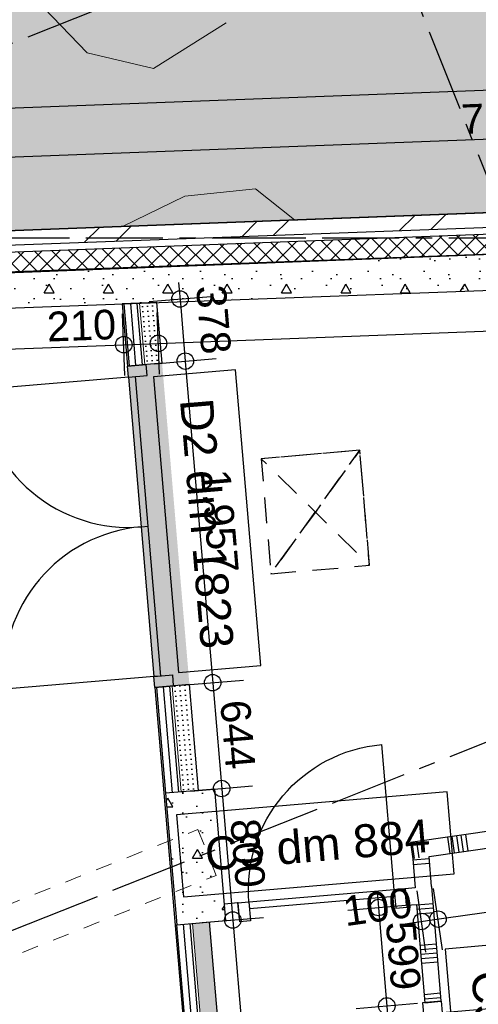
# Model space of a CAD drawing. Extents: x 856 to 5197, y -207 to 263.
# Tile 184 of 225: x 1083.83 to 1086.61, y 29.98 to 35.95. Entities that reach past the tile are written whole.
import ezdxf

# ---------------------------------------------------------------- set-up
doc = ezdxf.new("R2010")
doc.units = 0
doc.header["$MEASUREMENT"] = 0
for name, pattern in [('B0304', [0.6, 0.5, -0.05, 0, -0.05]), ('B0701', [0.23412, 0.156, -0.07812]), ('B0702', [0.11737, 0.07812, -0.03925]), ('B0805', [1.366667, 0.566667, -0.1, 0.033333, -0.1, 0.466667, -0.1])]:
    doc.linetypes.add(name, pattern=pattern)
for name, color, linetype in [('00 BEBOUWING', 7, 'Continuous'), ('00 TERREIN', 7, 'Continuous'), ('21 Buitenwanden', 7, 'Continuous'), ('22 Niet Constr Binnenwanden', 7, 'Continuous'), ('23 Vloeren', 7, 'Continuous'), ('28 Draagconstructies', 7, 'Continuous'), ('60 Installatie', 7, 'Continuous'), ('A Lijn doorsnede', 7, 'Continuous'), ('A Stramien', 7, 'Continuous'), ('Door Markers', 7, 'Continuous'), ('T Tekst_dim 1_ 100', 7, 'Continuous')]:
    doc.layers.add(name, color=color, linetype=linetype)
doc.styles.add('GENERATED_STYLE_3', font='Arial')
doc.styles.get("Standard").update_dxf_attribs({"font": 'txt', "bigfont": 'BIGFONT.SHX'})
doc.dimstyles.new('GENERATED_STYLE__1', dxfattribs={"dimtxt": 0.18, "dimasz": 0.19, "dimexe": 0.18, "dimexo": 0, "dimgap": 0.09, "dimtad": 1, "dimdec": 0, "dimlfac": 1000, "dimzin": 0, "dimdsep": 46, "dimtxsty": 'Standard', "dimblk": 'ARROWHEAD_7', "dimblk1": 'ARROWHEAD_7', "dimblk2": 'ARROWHEAD_7', "dimcen": 0.09, "dimclrd": 7, "dimclre": 7, "dimclrt": 7, "dimadec": 1, "dimazin": 0, "dimtfac": 1, "dimtdec": 4, "dimtmove": 0, "dimatfit": 3, "dimfxl": 0, "dimtolj": 1, "dimtzin": 0, "dimarcsym": 0})
pattern_1 = [(0, (988.21373, 0), (0, 0.6235383), [0.06, -0.3]), (0, (988.39373, 0.3118), (0, 0.6235383), [0.06, -0.3]), (60, (988.21373, 0), (-0.54, 0.311769), [0.06, -0.3]), (60, (988.57373, 0), (-0.54, 0.311769), [0.06, -0.3]), (120, (988.27373, 0), (0.54, 0.311769), [0.06, -0.3]), (120, (988.63373, 0), (0.54, 0.311769), [0.06, -0.3]), (0, (988.21373, 0.06), (0, 0.12), [0, -0.12, 0, -0.18]), (45, (988.27373, 0.06), (-0.08485282, 0.08485282), [0, -0.09, 0, -0.15])]
pattern_2 = [(-85.137714, (988.213733, 0), (0.029892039, 0.0025428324), [0, -0.03])]
pattern_3 = [(-85.137714, (988.213733, 0), (0.039856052, 0.003390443), [])]

# ---------------------------------------------------------------- blocks, each defined once
blk = doc.blocks.new('SLAB_173_3', base_point=(1049.1188, 43.3491))
at = {"layer": '00 TERREIN', "linetype": 'Continuous', "lineweight": 0}
h = blk.add_hatch(dxfattribs=at)
h.set_pattern_fill('16_Grind_0003', color=252, style=0, pattern_type=2)
h.set_pattern_definition([(-52.8577, (1056.153, 50.3236), (5.20153, 3.93993), [0.71487, -3.57435]), (-52.8577, (1060.049, 50.584), (5.20153, 3.93993), [0.71487, -3.57435]), (3.8244, (1056.153, 50.3236), (-1.28396, 7.09862), [0.65073, -3.25364]), (3.8244, (1058.743, 46.9045), (-1.28396, 7.09862), [0.65073, -3.25364]), (70.4603, (1056.585, 49.754), (-6.4855, 3.1587), [0.65073, -3.25364]), (70.4603, (1059.175, 46.335), (-6.4855, 3.1587), [0.65073, -3.25364]), (-52.8577, (1056.6537, 50.7027), (1.001036, 0.75824), [0, -1.429741, 0, -2.144611]), (-11.5638, (1057.0853, 50.1329), (0.097413, 1.342047), [0, -1.009183, 0, -1.681972])])
h.paths.add_polyline_path([(1049.1188, 43.3491), (1056.2737, 25.3361), (1072.4184, 31.6957), (1072.4184, 32.6093), (1072.1784, 32.6093), (1072.1784, 33.1493), (1075.2254, 34.3511), (1078.6209, 34.4785), (1066.3132, 71.8035), (1099.5584, 79.0521), (1109.6539, 70.2408, -0.255208), (1138.2137, 84.2609), (1136.8218, 91.5367), (1160.4202, 110.3395), (1167.1528, 84.8299), (1192.1105, 111.5726), (1173.7235, 145.6291), (1129.9394, 108.581), (1121.682, 101.9354), (1115.314, 97.6983), (1109.0702, 93.5553), (1101.9158, 90.8725), (1090.6563, 89.2665), (1084.0175, 90.4624), (1075.6185, 88.3594), (1064.0213, 83.3424), (1052.7564, 67.5101)], flags=0)
blk = doc.blocks.new('SLAB_128_3', base_point=(1198.0661, 100.5417))
at = {"layer": '00 TERREIN', "linetype": 'Continuous', "lineweight": 0}
blk.add_hatch(color=254, dxfattribs=at).paths.add_polyline_path([(1198.0661, 100.5417), (1174.4518, 92.6509), (1160.391, 77.2809), (1159.791, 77.7933), (1166.2695, 85.042), (1159.9596, 108.9497), (1137.6984, 91.2122), (1139.0305, 84.2489), (1132.2671, 84.3483), (1124.8606, 82.2564), (1118.7674, 79.2047), (1112.6177, 74.9375), (1109.2236, 69.559), (1099.3396, 78.1856), (1067.351, 71.211), (1079.4529, 34.5098), (1095.2096, 35.1013), (1096.036, 29.3271), (1097.9943, 15.6446), (1093.1555, 14.952), (1095.5089, -1.511), (1158.0151, -0.565), (1180.3531, -0.2153), (1271.3267, 3.8224)], flags=0)
at = {"layer": '00 TERREIN', "linetype": 'Continuous', "flags": 128}
blk.add_lwpolyline([(1198.0661, 100.5417), (1174.4518, 92.6509), (1160.391, 77.2809), (1159.791, 77.7933), (1166.2695, 85.042), (1159.9596, 108.9497), (1137.6984, 91.2122), (1139.0305, 84.2489), (1132.2671, 84.3483), (1124.8606, 82.2564), (1118.7674, 79.2047), (1112.6177, 74.9375), (1109.2236, 69.559), (1099.3396, 78.1856), (1067.351, 71.211), (1079.4529, 34.5098), (1095.2096, 35.1013), (1096.036, 29.3271), (1097.9943, 15.6446), (1093.1555, 14.952), (1095.5089, -1.511), (1158.0151, -0.565), (1180.3531, -0.2153), (1271.3267, 3.8224)], close=True, dxfattribs=at)
blk = doc.blocks.new('COLUMN_40_3', base_point=(1084.8932, 30.873))
at = {"layer": '28 Draagconstructies', "linetype": 'Continuous'}
h = blk.add_hatch(dxfattribs=at)
h.set_pattern_fill('11_Constructie_beton_0003', color=256, style=0, pattern_type=2)
h.set_pattern_definition(pattern_1)
h.paths.add_polyline_path([(1084.7776, 30.4617), (1085.0766, 30.4871), (1085.0087, 31.2842), (1084.7098, 31.2588)], flags=0)
at = {"layer": '28 Draagconstructies', "linetype": 'Continuous', "flags": 128}
blk.add_lwpolyline([(1084.7776, 30.4617), (1085.0766, 30.4871), (1085.0087, 31.2842), (1084.7098, 31.2588)], close=True, dxfattribs=at)
blk = doc.blocks.new('*X146', base_point=(988.2137, 0))
at = {"layer": '00 TERREIN', "color": 9, "linetype": 'Continuous', "lineweight": 0}
for p, q in [((1083.9187, 36.0799), (1084.2354, 35.7489)), ((1084.6362, 35.6557), (1085.0768, 35.9314)), ((1084.2354, 35.7489), (1084.6362, 35.6557)), ((1084.8269, 34.8809), (1084.4486, 34.6973)), ((1085.2557, 34.925), (1084.8269, 34.8809)), ((1085.4913, 34.7364), (1085.2557, 34.925))]:
    blk.add_line(p, q, dxfattribs=at)
blk = doc.blocks.new('HATCH_210_3', base_point=(990.0137, 0))
at = {"layer": '00 TERREIN', "color": 9, "linetype": 'Continuous', "lineweight": 0}
blk.add_blockref('*X146', (988.2137, 0), dxfattribs=at)
blk = doc.blocks.new('WALL_339_3', base_point=(1090.3905, 34.9204))
at = {"layer": '21 Buitenwanden', "linetype": 'Continuous'}
h = blk.add_hatch(dxfattribs=at)
h.set_pattern_fill('10_Baksteen_0003', color=256, style=0, pattern_type=2)
h.set_pattern_definition([(45, (988.21373, 0), (-0.4596194, 0.4596194), []), (45, (988.1218, 0.0919), (-0.4596194, 0.4596194), [])])
h.paths.add_polyline_path([(1090.3905, 34.9204), (1083.2751, 34.6532), (1083.3684, 34.5667), (1090.3128, 34.8274)], flags=0)
h = blk.add_hatch(dxfattribs=at)
h.set_pattern_fill('13_45gr_isolatie_0003', color=256, style=0, pattern_type=2)
h.set_pattern_definition([(45, (988.21373, 0), (-0.05303301, 0.05303301), []), (135, (988.21373, 0), (0.05303301, 0.05303301), [])])
h.paths.add_polyline_path([(1083.2829, 34.4434), (1083.2844, 34.4034), (1090.1749, 34.6621), (1090.2783, 34.7861), (1083.3699, 34.5267), (1083.3729, 34.4468)], flags=0)
h = blk.add_hatch(dxfattribs=at)
h.set_pattern_fill('11_Constructie_beton_0003', color=256, style=0, pattern_type=2)
h.set_pattern_definition(pattern_1)
h.paths.add_polyline_path([(1090.1749, 34.6621), (1083.2844, 34.4034), (1083.2927, 34.1836), (1089.9852, 34.4348)], flags=0)
for p, q in [((1090.3905, 34.9204), (1083.2751, 34.6532)), ((1090.3128, 34.8274), (1083.3684, 34.5667)), ((1083.3699, 34.5267), (1090.2783, 34.7861)), ((1083.2844, 34.4034), (1090.1749, 34.6621)), ((1083.2927, 34.1836), (1089.9852, 34.4348))]:
    blk.add_line(p, q, dxfattribs=at)
blk = doc.blocks.new('D2a bi h 11_5', base_point=(988.2137, 0))
at = {"layer": '22 Niet Constr Binnenwanden', "linetype": 'Continuous'}
for p, q in [((987.3022, -0.001), (987.3022, 0.9105)), ((989.1252, -0.001), (989.1252, 0.9105)), ((987.2352, 0), (987.2352, -0.114)), ((987.2352, 0), (987.3022, 0)), ((987.2352, 0), (987.2352, -0.114)), ((987.3022, 0), (987.3022, -0.114)), ((989.1252, 0), (989.1922, 0)), ((989.1252, 0), (989.1252, -0.114)), ((989.1922, 0), (989.1922, -0.114)), ((989.1922, 0), (989.1922, -0.114)), ((987.3022, -0.001), (989.1252, -0.001)), ((987.3022, -0.04), (987.3022, -0.001)), ((989.1252, -0.04), (987.3022, -0.04)), ((988.2137, -0.001), (988.2137, -0.04)), ((989.1252, -0.001), (989.1252, -0.04)), ((987.2352, -0.114), (987.3022, -0.114)), ((989.1252, -0.114), (989.1922, -0.114))]:
    blk.add_line(p, q, dxfattribs=at)
for centre, start, end in [((987.3022, -0.001), 0, 90), ((989.1252, -0.001), 90, 180)]:
    blk.add_arc(centre, 0.9115, start, end, dxfattribs=at)
blk = doc.blocks.new('D Marker 11_29', base_point=(988.2137, 0))
at = {"layer": 'Door Markers', "linetype": 'Continuous'}
for p, q in [((987.3142, 0.4406), (987.3142, -0.0594)), ((989.1133, 0.4406), (987.3142, 0.4406)), ((989.1133, -0.0594), (989.1133, 0.4406)), ((987.3142, -0.0594), (989.1133, -0.0594))]:
    blk.add_line(p, q, dxfattribs=at)
at = {"layer": 'Door Markers', "linetype": 'Continuous', "insert": (987.4666, 0.086), "char_height": 0.2, "attachment_point": 7, "style": 'GENERATED_STYLE_3'}
blk.add_mtext('{D2 dm 1823}', dxfattribs=at)
blk = doc.blocks.new('WALL_131_3', base_point=(1084.618, 34.7037))
at = {"layer": '22 Niet Constr Binnenwanden', "linetype": 'Continuous'}
h = blk.add_hatch(dxfattribs=at)
h.set_pattern_fill('04_50___0003', color=256, style=0, pattern_type=2)
h.set_pattern_definition(pattern_3)
h.paths.add_polyline_path([(1084.5528, 34.2309), (1084.4478, 34.2269), (1084.4798, 33.8501), (1084.5845, 33.859)], flags=0)
h = blk.add_hatch(dxfattribs=at)
h.set_pattern_fill('03_25___0003', color=256, style=0, pattern_type=2)
h.set_pattern_definition(pattern_2)
h.paths.add_polyline_path([(1084.6579, 34.2348), (1084.5528, 34.2309), (1084.5845, 33.859), (1084.6891, 33.8679)], flags=0)
at = {"layer": '22 Niet Constr Binnenwanden', "linetype": 'Continuous', "lineweight": 0}
blk.add_hatch(color=255, dxfattribs=at).paths.add_polyline_path([(1084.4798, 33.8501), (1084.6457, 31.9001), (1084.855, 31.9179), (1084.6891, 33.8679)], flags=0)
at = {"layer": '22 Niet Constr Binnenwanden', "linetype": 'Continuous'}
h = blk.add_hatch(dxfattribs=at)
h.set_pattern_fill('04_50___0003', color=256, style=0, pattern_type=2)
h.set_pattern_definition(pattern_3)
h.paths.add_polyline_path([(1084.6457, 31.9001), (1084.7003, 31.258), (1084.805, 31.2669), (1084.7503, 31.909)], flags=0)
h = blk.add_hatch(dxfattribs=at)
h.set_pattern_fill('03_25___0003', color=256, style=0, pattern_type=2)
h.set_pattern_definition(pattern_2)
h.paths.add_polyline_path([(1084.7503, 31.909), (1084.805, 31.2669), (1084.9096, 31.2758), (1084.855, 31.9179)], flags=0)
h = blk.add_hatch(dxfattribs=at)
h.set_pattern_fill('04_50___0003', color=256, style=0, pattern_type=2)
h.set_pattern_definition(pattern_3)
h.paths.add_polyline_path([(1084.7003, 31.258), (1084.7681, 30.4609), (1084.7776, 30.4617), (1084.7098, 31.2588)], flags=0)
h = blk.add_hatch(dxfattribs=at)
h.set_pattern_fill('04_50___0003', color=256, style=0, pattern_type=2)
h.set_pattern_definition(pattern_3)
h.paths.add_polyline_path([(1084.8728, 30.4698), (1084.7681, 30.4609), (1085.1255, 26.2595), (1085.2302, 26.2684)], flags=0)
h = blk.add_hatch(dxfattribs=at)
h.set_pattern_fill('03_25___0003', color=256, style=0, pattern_type=2)
h.set_pattern_definition(pattern_2)
h.paths.add_polyline_path([(1084.9774, 30.4787), (1084.8728, 30.4698), (1085.2302, 26.2684), (1085.3348, 26.2773)], flags=0)
for p, q in [((1084.6579, 34.2348), (1084.4478, 34.2269)), ((1084.4478, 34.2269), (1084.4798, 33.8501)), ((1084.6891, 33.8679), (1084.6579, 34.2348)), ((1084.6891, 33.8679), (1084.4798, 33.8501)), ((1084.855, 31.9179), (1084.6457, 31.9001)), ((1084.6457, 31.9001), (1085.1255, 26.2595)), ((1084.9096, 31.2758), (1084.855, 31.9179)), ((1085.3348, 26.2773), (1084.9774, 30.4787))]:
    blk.add_line(p, q, dxfattribs=at)
at = {"layer": '22 Niet Constr Binnenwanden', "color": 255, "linetype": 'Continuous', "lineweight": 0}
for p, q in [((1084.5845, 33.859), (1084.5528, 34.2309)), ((1084.805, 31.2669), (1084.7503, 31.909)), ((1085.2302, 26.2684), (1084.8728, 30.4698))]:
    blk.add_line(p, q, dxfattribs=at)
at = {"layer": '22 Niet Constr Binnenwanden', "linetype": 'Continuous', "rotation": 94.86228626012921}
blk.add_blockref('D2a bi h 11_5', (1084.5628, 32.8751), dxfattribs=at)
at = {"layer": 'Door Markers', "linetype": 'Continuous', "rotation": 274.8622862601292}
blk.add_blockref('D Marker 11_29', (1084.772, 32.8929), dxfattribs=at)
blk = doc.blocks.new('*X360', base_point=(988.2137, 0))
at = {"layer": '22 Niet Constr Binnenwanden', "linetype": 'Continuous'}
for p, q in [((1090.2967, 31.443), (1090.2826, 31.542)), ((1090.3238, 31.4469), (1090.3098, 31.5459)), ((1090.351, 31.4507), (1090.3369, 31.5497)), ((1090.3781, 31.4546), (1090.3641, 31.5536)), ((1090.4053, 31.4584), (1090.3912, 31.5574)), ((1089.8113, 31.3741), (1089.7972, 31.4731)), ((1089.9996, 31.4008), (1089.9856, 31.4998)), ((1090.0268, 31.4047), (1090.0127, 31.5037)), ((1090.054, 31.4085), (1090.0399, 31.5075)), ((1090.0811, 31.4124), (1090.0671, 31.5114)), ((1090.1083, 31.4162), (1090.0942, 31.5152)), ((1089.4056, 31.3164), (1089.3915, 31.4154)), ((1089.4328, 31.3203), (1089.4187, 31.4193)), ((1089.4599, 31.3241), (1089.4459, 31.4232)), ((1089.4871, 31.328), (1089.473, 31.427)), ((1089.5142, 31.3319), (1089.5002, 31.4309)), ((1089.7026, 31.3586), (1089.6886, 31.4576)), ((1089.7298, 31.3625), (1089.7157, 31.4615)), ((1089.7569, 31.3663), (1089.7429, 31.4653)), ((1089.7841, 31.3702), (1089.77, 31.4692)), ((1089.1086, 31.2742), (1089.0945, 31.3732)), ((1089.1357, 31.2781), (1089.1217, 31.3771)), ((1089.1629, 31.282), (1089.1488, 31.381)), ((1089.1901, 31.2858), (1089.176, 31.3848)), ((1089.2172, 31.2897), (1089.2032, 31.3887)), ((1088.5417, 31.1937), (1088.5276, 31.2927)), ((1088.5689, 31.1976), (1088.5548, 31.2966)), ((1088.596, 31.2014), (1088.582, 31.3004)), ((1088.6232, 31.2053), (1088.6091, 31.3043)), ((1088.8116, 31.2321), (1088.7975, 31.3311)), ((1088.8387, 31.2359), (1088.8247, 31.3349)), ((1088.8659, 31.2398), (1088.8518, 31.3388)), ((1088.8931, 31.2436), (1088.879, 31.3426)), ((1088.9202, 31.2475), (1088.9061, 31.3465)), ((1088.2175, 31.1477), (1088.2035, 31.2467)), ((1088.2447, 31.1515), (1088.2306, 31.2505)), ((1088.2719, 31.1554), (1088.2578, 31.2544)), ((1088.299, 31.1592), (1088.285, 31.2583)), ((1088.3262, 31.1631), (1088.3121, 31.2621)), ((1088.5145, 31.1899), (1088.5005, 31.2889)), ((1087.705, 31.0749), (1087.6909, 31.1739)), ((1087.7321, 31.0787), (1087.7181, 31.1777)), ((1087.9205, 31.1055), (1087.9064, 31.2045)), ((1087.9477, 31.1093), (1087.9336, 31.2084)), ((1087.9748, 31.1132), (1087.9608, 31.2122)), ((1088.002, 31.1171), (1087.9879, 31.2161)), ((1088.0292, 31.1209), (1088.0151, 31.2199)), ((1087.3265, 31.0211), (1087.3124, 31.1201)), ((1087.3536, 31.025), (1087.3396, 31.124)), ((1087.3808, 31.0288), (1087.3667, 31.1278)), ((1087.408, 31.0327), (1087.3939, 31.1317)), ((1087.4351, 31.0365), (1087.4211, 31.1355)), ((1087.6235, 31.0633), (1087.6094, 31.1623)), ((1087.6507, 31.0672), (1087.6366, 31.1662)), ((1087.6778, 31.071), (1087.6638, 31.17)), ((1087.0295, 30.9789), (1087.0154, 31.0779)), ((1087.0566, 30.9828), (1087.0426, 31.0818)), ((1087.0838, 30.9866), (1087.0697, 31.0856)), ((1087.1109, 30.9905), (1087.0969, 31.0895)), ((1087.1381, 30.9944), (1087.124, 31.0934)), ((1086.4354, 30.8945), (1086.4214, 30.9935)), ((1086.4626, 30.8984), (1086.4485, 30.9974)), ((1086.4897, 30.9023), (1086.4757, 31.0013)), ((1086.5169, 30.9061), (1086.5028, 31.0051)), ((1086.5441, 30.91), (1086.53, 31.009)), ((1086.7324, 30.9367), (1086.7184, 31.0357)), ((1086.7596, 30.9406), (1086.7455, 31.0396)), ((1086.7868, 30.9444), (1086.7727, 31.0435)), ((1086.8139, 30.9483), (1086.7999, 31.0473)), ((1086.8411, 30.9522), (1086.827, 31.0512)), ((1086.2199, 30.8639), (1086.2058, 30.9629)), ((1086.247, 30.8678), (1086.233, 30.9668))]:
    blk.add_line(p, q, dxfattribs=at)
blk = doc.blocks.new('WALL_137_3', base_point=(1090.8622, 31.6243))
at = {"layer": '22 Niet Constr Binnenwanden', "linetype": 'Continuous'}
for p, q in [((1090.3969, 31.5582), (1086.1949, 30.9614)), ((1090.411, 31.4592), (1090.3969, 31.5582)), ((1086.3081, 30.8765), (1090.411, 31.4592)), ((1086.1949, 30.9614), (1086.2089, 30.8624))]:
    blk.add_line(p, q, dxfattribs=at)
at = {"layer": '22 Niet Constr Binnenwanden'}
blk.add_blockref('*X360', (988.2137, 0), dxfattribs=at)
blk = doc.blocks.new('*X368', base_point=(988.2137, 0))
at = {"layer": '22 Niet Constr Binnenwanden', "linetype": 'Continuous'}
for p, q in [((1086.2324, 30.5829), (1086.3321, 30.5913)), ((1086.2347, 30.5556), (1086.3344, 30.564)), ((1086.237, 30.5283), (1086.3367, 30.5366)), ((1086.253, 30.3387), (1086.3527, 30.347)), ((1086.2553, 30.3113), (1086.355, 30.3197)), ((1086.2576, 30.284), (1086.3573, 30.2924)), ((1086.2599, 30.2566), (1086.3596, 30.265)), ((1086.2622, 30.2293), (1086.3619, 30.2377)), ((1086.2782, 30.0397), (1086.3778, 30.0481)), ((1086.2805, 30.0124), (1086.3801, 30.0208))]:
    blk.add_line(p, q, dxfattribs=at)
blk = doc.blocks.new('*X369', base_point=(988.2137, 0))
at = {"layer": '22 Niet Constr Binnenwanden', "linetype": 'Continuous'}
for p, q in [((1086.3788, 28.8439), (1086.4785, 28.8523)), ((1086.3811, 28.8166), (1086.4808, 28.825)), ((1086.3834, 28.7893), (1086.4831, 28.7977)), ((1086.3857, 28.7619), (1086.4854, 28.7703)), ((1086.388, 28.7346), (1086.4877, 28.743)), ((1086.404, 28.545), (1086.5036, 28.5534)), ((1086.4063, 28.5177), (1086.5059, 28.526)), ((1086.4086, 28.4903), (1086.5082, 28.4987)), ((1086.4109, 28.463), (1086.5105, 28.4714)), ((1086.4132, 28.4357), (1086.5128, 28.444)), ((1086.4291, 28.2461), (1086.5288, 28.2544)), ((1086.4314, 28.2187), (1086.5311, 28.2271)), ((1086.4337, 28.1914), (1086.5334, 28.1998)), ((1086.436, 28.164), (1086.5357, 28.1724)), ((1086.4383, 28.1367), (1086.538, 28.1451)), ((1086.4543, 27.9471), (1086.5539, 27.9555)), ((1086.4566, 27.9198), (1086.5562, 27.9282)), ((1086.4589, 27.8924), (1086.5585, 27.9008)), ((1086.4612, 27.8651), (1086.5608, 27.8735)), ((1086.4635, 27.8378), (1086.5631, 27.8462)), ((1086.4794, 27.6482), (1086.5791, 27.6566)), ((1086.4817, 27.6208), (1086.5814, 27.6292)), ((1086.484, 27.5935), (1086.5837, 27.6019)), ((1086.4863, 27.5662), (1086.586, 27.5745)), ((1086.4886, 27.5388), (1086.5883, 27.5472)), ((1086.5046, 27.3492), (1086.6042, 27.3576)), ((1086.5069, 27.3219), (1086.6065, 27.3303)), ((1086.5092, 27.2946), (1086.6088, 27.3029)), ((1086.5115, 27.2672), (1086.6111, 27.2756)), ((1086.5138, 27.2399), (1086.6135, 27.2483)), ((1086.5298, 27.0503), (1086.6294, 27.0587)), ((1086.5321, 27.0229), (1086.6317, 27.0313)), ((1086.5344, 26.9956), (1086.634, 27.004)), ((1086.5367, 26.9683), (1086.6363, 26.9767)), ((1086.539, 26.9409), (1086.6386, 26.9493)), ((1086.5549, 26.7513), (1086.6546, 26.7597)), ((1086.5572, 26.724), (1086.6569, 26.7324)), ((1086.5595, 26.6967), (1086.6592, 26.7051)), ((1086.5618, 26.6693), (1086.6615, 26.6777)), ((1086.5641, 26.642), (1086.6638, 26.6504)), ((1086.5801, 26.4524), (1086.6797, 26.4608)), ((1086.5824, 26.4251), (1086.682, 26.4334)), ((1086.5847, 26.3977), (1086.6843, 26.4061)), ((1086.587, 26.3704), (1086.6866, 26.3788)), ((1086.5893, 26.343), (1086.6889, 26.3514))]:
    blk.add_line(p, q, dxfattribs=at)
blk = doc.blocks.new('*X370', base_point=(988.2137, 0))
at = {"layer": '22 Niet Constr Binnenwanden', "linetype": 'Continuous'}
for p, q in [((1086.6807, 25.2566), (1086.7804, 25.265)), ((1086.683, 25.2293), (1086.7827, 25.2377)), ((1086.6853, 25.202), (1086.785, 25.2103)), ((1086.6876, 25.1746), (1086.7873, 25.183)), ((1086.6899, 25.1473), (1086.7896, 25.1557))]:
    blk.add_line(p, q, dxfattribs=at)
blk = doc.blocks.new('*X371', base_point=(988.2137, 0))
at = {"layer": '22 Niet Constr Binnenwanden', "linetype": 'Continuous'}
for p, q in [((1086.2096, 30.8545), (1086.3092, 30.8629)), ((1086.2119, 30.8272), (1086.3115, 30.8356))]:
    blk.add_line(p, q, dxfattribs=at)
blk = doc.blocks.new('D1a bi h 11_18', base_point=(988.2137, 0))
at = {"layer": '22 Niet Constr Binnenwanden', "linetype": 'Continuous'}
for p, q in [((987.7717, -0.001), (987.7717, 0.883)), ((987.7047, 0), (987.7047, -0.114)), ((987.7047, 0), (987.7717, 0)), ((987.7047, 0), (987.7047, -0.114)), ((987.7717, 0), (987.7717, -0.114)), ((988.6557, 0), (988.7227, 0)), ((988.6557, 0), (988.6557, -0.114)), ((988.7227, 0), (988.7227, -0.114)), ((988.7227, 0), (988.7227, -0.114)), ((987.7717, -0.001), (988.6557, -0.001)), ((987.7717, -0.04), (987.7717, -0.001)), ((988.6557, -0.04), (987.7717, -0.04)), ((988.6557, -0.001), (988.6557, -0.04)), ((987.7047, -0.114), (987.7717, -0.114)), ((988.6557, -0.114), (988.7227, -0.114))]:
    blk.add_line(p, q, dxfattribs=at)
blk.add_arc((987.7717, -0.001), 0.884, 0, 90, dxfattribs=at)
blk = doc.blocks.new('D Marker 11_34', base_point=(988.2137, 0))
at = {"layer": 'Door Markers', "linetype": 'Continuous'}
for p, q in [((987.3905, -0.15), (987.3905, -0.65)), ((989.037, -0.15), (987.3905, -0.15)), ((989.037, -0.65), (989.037, -0.15)), ((987.3905, -0.65), (989.037, -0.65))]:
    blk.add_line(p, q, dxfattribs=at)
at = {"layer": 'Door Markers', "linetype": 'Continuous', "insert": (988.8846, -0.2932), "char_height": 0.2, "attachment_point": 7, "rotation": 180, "style": 'GENERATED_STYLE_3'}
blk.add_mtext('{C5 dm 884}', dxfattribs=at)
blk = doc.blocks.new('D Marker 11_35', base_point=(988.2137, 0))
at = {"layer": 'Door Markers', "linetype": 'Continuous'}
for p, q in [((987.3905, -0.15), (987.3905, -0.65)), ((989.037, -0.15), (987.3905, -0.15)), ((989.037, -0.65), (989.037, -0.15)), ((987.3905, -0.65), (989.037, -0.65))]:
    blk.add_line(p, q, dxfattribs=at)
at = {"layer": 'Door Markers', "linetype": 'Continuous', "insert": (988.8846, -0.2932), "char_height": 0.2, "attachment_point": 7, "rotation": 180, "style": 'GENERATED_STYLE_3'}
blk.add_mtext('{C5 dm 884}', dxfattribs=at)
blk = doc.blocks.new('WALL_143_3', base_point=(1086.7984, 25.0511))
at = {"layer": '22 Niet Constr Binnenwanden', "linetype": 'Continuous'}
for p, q in [((1086.3235, 30.6936), (1086.3081, 30.8765)), ((1086.2089, 30.8624), (1086.2238, 30.6851)), ((1086.2322, 30.5854), (1086.2824, 29.9889)), ((1086.3821, 29.9973), (1086.3319, 30.5939)), ((1086.2824, 29.9889), (1086.3821, 29.9973)), ((1086.3678, 28.9745), (1086.4675, 28.9829)), ((1086.3678, 28.9745), (1086.5918, 26.3128)), ((1086.5443, 28.0696), (1086.4675, 28.9829)), ((1086.6703, 26.5723), (1086.5527, 27.9698)), ((1086.6915, 26.3212), (1086.6787, 26.4725)), ((1086.5918, 26.3128), (1086.6915, 26.3212)), ((1086.6772, 25.2984), (1086.7769, 25.3067)), ((1086.6772, 25.2984), (1086.699, 25.0398)), ((1086.7984, 25.0511), (1086.7769, 25.3067))]:
    blk.add_line(p, q, dxfattribs=at)
at = {"layer": '22 Niet Constr Binnenwanden'}
for name in ['*X371', '*X368', '*X369', '*X370']:
    blk.add_blockref(name, (988.2137, 0), dxfattribs=at)
at = {"layer": '22 Niet Constr Binnenwanden', "linetype": 'Continuous', "rotation": 274.810749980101}
for p in [(1086.4248, 29.4901), (1086.7342, 25.8139)]:
    blk.add_blockref('D1a bi h 11_18', p, dxfattribs=at)
at = {"layer": 'Door Markers', "linetype": 'Continuous', "rotation": 94.81074998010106}
for name, p in [('D Marker 11_35', (1086.3251, 29.4817)), ('D Marker 11_34', (1086.6345, 25.8056))]:
    blk.add_blockref(name, p, dxfattribs=at)
blk = doc.blocks.new('*X471', base_point=(988.2137, 0))
at = {"layer": '22 Niet Constr Binnenwanden', "linetype": 'Continuous'}
blk.add_line((1086.1742, 30.5805), (1086.1658, 30.6801), dxfattribs=at)
blk = doc.blocks.new('D1a bi h 11_11', base_point=(988.2137, 0))
at = {"layer": '22 Niet Constr Binnenwanden', "linetype": 'Continuous'}
for p, q in [((987.7717, -0.001), (987.7717, 0.883)), ((987.7047, 0), (987.7047, -0.114)), ((987.7047, 0), (987.7717, 0)), ((987.7047, 0), (987.7047, -0.114)), ((987.7717, 0), (987.7717, -0.114)), ((988.6557, 0), (988.7227, 0)), ((988.6557, 0), (988.6557, -0.114)), ((988.7227, 0), (988.7227, -0.114)), ((988.7227, 0), (988.7227, -0.114)), ((987.7717, -0.001), (988.6557, -0.001)), ((987.7717, -0.04), (987.7717, -0.001)), ((988.6557, -0.04), (987.7717, -0.04)), ((988.6557, -0.001), (988.6557, -0.04)), ((987.7047, -0.114), (987.7717, -0.114)), ((988.6557, -0.114), (988.7227, -0.114))]:
    blk.add_line(p, q, dxfattribs=at)
blk.add_arc((987.7717, -0.001), 0.884, 0, 90, dxfattribs=at)
blk = doc.blocks.new('D Marker 11_51', base_point=(988.2137, 0))
at = {"layer": 'Door Markers', "linetype": 'Continuous'}
for p, q in [((987.4025, -0.1648), (987.4025, -0.6648)), ((989.049, -0.1648), (987.4025, -0.1648)), ((989.049, -0.6648), (989.049, -0.1648)), ((987.4025, -0.6648), (989.049, -0.6648))]:
    blk.add_line(p, q, dxfattribs=at)
at = {"layer": 'Door Markers', "linetype": 'Continuous', "insert": (988.8966, -0.3077), "char_height": 0.2, "attachment_point": 7, "rotation": 180, "style": 'GENERATED_STYLE_3'}
blk.add_mtext('{C3 dm 884}', dxfattribs=at)
blk = doc.blocks.new('WALL_367_3', base_point=(1086.3325, 30.594))
at = {"layer": '22 Niet Constr Binnenwanden', "linetype": 'Continuous'}
for p, q in [((1086.2238, 30.6851), (1086.1636, 30.68)), ((1086.1721, 30.5803), (1086.1636, 30.68)), ((1086.324, 30.6936), (1086.3235, 30.6936)), ((1086.3325, 30.594), (1086.324, 30.6936)), ((1085.1492, 30.5937), (1085.0681, 30.5868)), ((1085.1577, 30.494), (1085.1492, 30.5937)), ((1086.1721, 30.5803), (1086.2322, 30.5854)), ((1086.3319, 30.5939), (1086.3325, 30.594)), ((1085.0766, 30.4871), (1085.1577, 30.494))]:
    blk.add_line(p, q, dxfattribs=at)
for p in [(1086.1636, 30.68), (1085.1492, 30.5937)]:
    blk.add_point(p, dxfattribs=at)
at = {"layer": '22 Niet Constr Binnenwanden', "linetype": 'Continuous', "xscale": -0.9999999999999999, "rotation": 4.862286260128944}
blk.add_blockref('D1a bi h 11_11', (1085.6564, 30.6368), dxfattribs=at)
at = {"layer": '22 Niet Constr Binnenwanden'}
blk.add_blockref('*X471', (988.2137, 0), dxfattribs=at)
at = {"layer": 'Door Markers', "rotation": 184.8622862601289}
blk.add_blockref('D Marker 11_51', (1085.6649, 30.5372), dxfattribs=at)
blk = doc.blocks.new('BEAM_461_3', base_point=(1073.007, 26.1513))
at = {"layer": '28 Draagconstructies', "color": 255, "linetype": 'B0702', "lineweight": 0}
for p, q in [((1072.9516, 26.2907), (1084.9069, 31.0398)), ((1085.0177, 30.761), (1084.9069, 31.0398)), ((1073.0624, 26.0119), (1085.0177, 30.761))]:
    blk.add_line(p, q, dxfattribs=at)
blk = doc.blocks.new('*D722', base_point=(988.2137, 0))
at = {"layer": 'T Tekst_dim 1_ 100', "linetype": 'Continuous'}
for p, q in [((1084.4641, 33.7923), (1084.45, 34.167)), ((1075.2018, 33.6322), (1084.507, 33.9815)), ((1075.1588, 33.443), (1075.1448, 33.8177)), ((1075.0519, 33.6266), (1075.2018, 33.6322))]:
    blk.add_line(p, q, dxfattribs=at)
for centre in [(1084.4571, 33.9797), (1075.1518, 33.6303)]:
    blk.add_circle(centre, 0.05, dxfattribs=at)
at = {"layer": 'T Tekst_dim 1_ 100', "char_height": 0.18, "attachment_point": 1, "rotation": 2.14993, "style": 'GENERATED_STYLE_3'}
for s, insert in [('{210}', (1083.9874, 34.1782)), ('{9.312}', (1079.2819, 34.0015))]:
    blk.add_mtext(s, dxfattribs=dict(at, insert=insert))
blk = doc.blocks.new('ARROWHEAD_7')
at = {"color": 0, "linetype": 'Continuous', "lineweight": 0}
for p, q in [((0, 0), (-1, 0)), ((-0.25, 0), (0.25, 0)), ((0, -0.25), (0, 0.25))]:
    blk.add_line(p, q, dxfattribs=at)
blk.add_circle((0, 0), 0.25, dxfattribs=at)
blk = doc.blocks.new('*D723', base_point=(988.2137, 0))
at = {"layer": 'T Tekst_dim 1_ 100', "linetype": 'Continuous'}
for p, q in [((1084.4641, 33.7923), (1084.45, 34.167)), ((1084.6742, 33.8002), (1084.6601, 34.1749)), ((1075.2018, 33.6322), (1084.507, 33.9815)), ((1084.507, 33.9815), (1084.7171, 33.9894))]:
    blk.add_line(p, q, dxfattribs=at)
blk.add_circle((1084.6671, 33.9876), 0.05, dxfattribs=at)
blk = doc.blocks.new('*D724', base_point=(988.2137, 0))
at = {"layer": 'T Tekst_dim 1_ 100', "linetype": 'Continuous'}
for p, q in [((1090.0015, 34.0002), (1089.9874, 34.3749)), ((1084.6742, 33.8002), (1084.6601, 34.1749)), ((1084.7171, 33.9894), (1089.9445, 34.1857)), ((1089.9445, 34.1857), (1090.0944, 34.1913)), ((1084.507, 33.9815), (1084.7171, 33.9894))]:
    blk.add_line(p, q, dxfattribs=at)
blk.add_circle((1089.9944, 34.1875), 0.05, dxfattribs=at)
at = {"layer": 'T Tekst_dim 1_ 100', "insert": (1087.014, 34.2918), "char_height": 0.18, "attachment_point": 1, "rotation": 2.14993, "style": 'GENERATED_STYLE_3'}
blk.add_mtext('{5.331}', dxfattribs=at)
blk = doc.blocks.new('*D733', base_point=(988.2137, 0))
at = {"layer": 'T Tekst_dim 1_ 100', "linetype": 'Continuous'}
for p, q in [((1086.2894, 30.296), (1086.2366, 30.6673)), ((1086.164, 30.4676), (1086.3125, 30.4887)), ((1086.3125, 30.4887), (1086.4117, 30.5028))]:
    blk.add_line(p, q, dxfattribs=at)
blk.add_circle((1086.263, 30.4817), 0.05, dxfattribs=at)
at = {"layer": 'T Tekst_dim 1_ 100', "insert": (1085.7753, 30.6306), "char_height": 0.18, "attachment_point": 1, "rotation": 8.08426, "style": 'GENERATED_STYLE_3'}
blk.add_mtext('{100}', dxfattribs=at)
blk = doc.blocks.new('*D734', base_point=(988.2137, 0))
at = {"layer": 'T Tekst_dim 1_ 100', "linetype": 'Continuous'}
for p, q in [((1090.4915, 30.8929), (1090.4387, 31.2642)), ((1086.4117, 30.5028), (1090.4156, 31.0715)), ((1090.4156, 31.0715), (1090.5641, 31.0926)), ((1086.3885, 30.3101), (1086.3358, 30.6814)), ((1086.3125, 30.4887), (1086.4117, 30.5028))]:
    blk.add_line(p, q, dxfattribs=at)
for centre in [(1090.4651, 31.0785), (1086.3622, 30.4957)]:
    blk.add_circle(centre, 0.05, dxfattribs=at)
at = {"layer": 'T Tekst_dim 1_ 100', "insert": (1088.0775, 30.9575), "char_height": 0.18, "attachment_point": 1, "rotation": 8.08426, "style": 'GENERATED_STYLE_3'}
blk.add_mtext('{4.144}', dxfattribs=at)
blk = doc.blocks.new('*D735', base_point=(988.2137, 0))
at = {"layer": 'T Tekst_dim 1_ 100', "linetype": 'Continuous'}
for p, q in [((1085.9933, 30.6658), (1086.0058, 30.5163)), ((1085.8148, 30.5504), (1086.1885, 30.5818)), ((1086.0058, 30.5163), (1086.056, 29.9197))]:
    blk.add_line(p, q, dxfattribs=at)
blk.add_circle((1086.0016, 30.5661), 0.05, dxfattribs=at)
at = {"layer": 'T Tekst_dim 1_ 100', "insert": (1086.2247, 30.4911), "char_height": 0.18, "attachment_point": 1, "rotation": 274.81075, "style": 'GENERATED_STYLE_3'}
blk.add_mtext('{599}', dxfattribs=at)
blk = doc.blocks.new('*D736', base_point=(988.2137, 0))
at = {"layer": 'T Tekst_dim 1_ 100', "linetype": 'Continuous'}
for p, q in [((1086.0058, 30.5163), (1086.056, 29.9197)), ((1085.865, 29.9538), (1086.2387, 29.9852)), ((1086.056, 29.9197), (1086.1414, 28.9053))]:
    blk.add_line(p, q, dxfattribs=at)
blk.add_circle((1086.0519, 29.9695), 0.05, dxfattribs=at)
at = {"layer": 'T Tekst_dim 1_ 100', "insert": (1086.2839, 29.7882), "char_height": 0.18, "attachment_point": 1, "rotation": 274.81075, "style": 'GENERATED_STYLE_3'}
blk.add_mtext('{1.018}', dxfattribs=at)
blk = doc.blocks.new('*D830', base_point=(988.2137, 0))
at = {"layer": 'T Tekst_dim 1_ 100', "linetype": 'Continuous'}
for p, q in [((1087.6619, 28.2801), (1087.2635, 31.0637)), ((1087.4562, 31.0408), (1087.0849, 30.9876)), ((1087.8546, 28.2571), (1087.4834, 28.204)), ((1087.676, 28.1811), (1087.6619, 28.2801))]:
    blk.add_line(p, q, dxfattribs=at)
blk.add_circle((1087.669, 28.2306), 0.05, dxfattribs=at)
at = {"layer": 'T Tekst_dim 1_ 100', "char_height": 0.18, "attachment_point": 1, "rotation": 278.14501, "style": 'GENERATED_STYLE_3'}
for s, insert in [('{100}', (1087.4915, 30.9953)), ('{2.812}', (1087.6398, 29.9587)), ('{100}', (1087.8173, 28.7184))]:
    blk.add_mtext(s, dxfattribs=dict(at, insert=insert))
blk = doc.blocks.new('*D831', base_point=(988.2137, 0))
at = {"layer": 'T Tekst_dim 1_ 100', "linetype": 'Continuous'}
for p, q in [((1087.2635, 31.0638), (1087.2422, 31.2123)), ((1087.442, 31.1399), (1087.0708, 31.0867)), ((1087.2635, 31.0637), (1087.2635, 31.0638)), ((1087.6619, 28.2801), (1087.2635, 31.0637)), ((1087.4562, 31.0408), (1087.0849, 30.9876))]:
    blk.add_line(p, q, dxfattribs=at)
for centre in [(1087.2564, 31.1133), (1087.2706, 31.0142)]:
    blk.add_circle(centre, 0.05, dxfattribs=at)
blk = doc.blocks.new('CUTPLANE_4_3', base_point=(1071.2734, -8.512))
at = {"layer": 'A Lijn doorsnede', "linetype": 'B0304'}
blk.add_line((1099.4912, 2.6972), (1083.9955, 41.7057), dxfattribs=at)
blk = doc.blocks.new('SLAB_160_3', base_point=(1010.4516, 14.6048))
at = {"layer": '00 BEBOUWING', "linetype": 'Continuous', "lineweight": 0}
h = blk.add_hatch(dxfattribs=at)
h.set_pattern_fill('Lijnen_horz_300_0003', color=252, style=0, pattern_type=2)
h.set_pattern_definition([(-68.47284, (1053.013, 34.02567), (0.2391415, 0.181139), [])])
h.paths.add_polyline_path([(1010.4516, 14.6048, 0.021087), (1019.1029, 17.3085, 0.018844), (1027.3444, 20.5414, 0.019457), (1033.0616, 23.2979, 0.021053), (1039.4137, 27.0746, 0.012604), (1046.3543, 31.8857, -0.005224), (1050.1735, 34.6054, -0.015709), (1054.097, 37.1588, -0.038118), (1061.6023, 40.9168, -0.060138), (1075.6175, 44.7996, -0.027771), (1082.1049, 45.4073, -0.017728), (1088.5517, 45.3966, -0.015048), (1100.786, 44.6195), (1100.9421, 47.4771, -0.022245), (1086.1565, 48.8689, 0.006434), (1082.1656, 49.3791, 0.019419), (1078.1682, 49.6816, 0.081773), (1066.3683, 48.06, 0.039967), (1059.8662, 45.4945, 0.035037), (1053.779, 41.9653, 0.020762), (1050.0167, 39.1669, 0.006842), (1046.4838, 36.2201, -0.007032), (1042.8961, 33.229, -0.014424), (1039.6808, 30.7964, -0.02836), (1033.5233, 26.9106, -0.018437), (1028.5024, 24.4015, -0.018164), (1019.9034, 20.8364, -0.019729), (1010.7526, 17.7467)], flags=0)
blk = doc.blocks.new('SLAB_492_3', base_point=(1055.6992, 26.5928))
at = {"layer": '23 Vloeren', "linetype": 'Continuous', "flags": 128}
blk.add_lwpolyline([(1062.056, 0.03), (1063.1348, 1.1087), (1063.1349, 1.65), (1066.0458, 1.65), (1068.2143, 1.65), (1068.2143, 0.85), (1074.0584, 0.85), (1073.984, 2.293), (1080.3214, 2.293), (1080.4236, 1.572), (1090.0653, 1.572), (1090.0653, 2.302), (1094.8568, 2.302), (1094.6389, 3.825), (1093.0485, 14.9368), (1092.999, 14.9297), (1090.1749, 34.6621), (1075.0561, 34.0777), (1072.3896, 33.0185), (1072.3916, 31.6097), (1056.253, 25.1988), (1055.6992, 26.5928), (1015.1945, 10.5027)], dxfattribs=at)
blk = doc.blocks.new('*D1134', base_point=(988.2137, 0))
at = {"layer": 'T Tekst_dim 1_ 100', "linetype": 'Continuous'}
for p, q in [((1090.3808, 35.1784), (1090.3667, 35.5531)), ((1083.3083, 35.1005), (1090.3238, 35.3639)), ((1090.3238, 35.3639), (1090.4737, 35.3695)), ((1083.2654, 34.9113), (1083.2513, 35.286)), ((1082.6488, 35.0757), (1083.3083, 35.1005))]:
    blk.add_line(p, q, dxfattribs=at)
blk.add_circle((1090.3737, 35.3657), 0.05, dxfattribs=at)
at = {"layer": 'T Tekst_dim 1_ 100', "insert": (1086.4993, 35.4364), "char_height": 0.18, "attachment_point": 1, "rotation": 2.14993, "style": 'GENERATED_STYLE_3'}
blk.add_mtext('{7.120}', dxfattribs=at)
blk = doc.blocks.new('*D1135', base_point=(988.2137, 0))
at = {"layer": 'T Tekst_dim 1_ 100', "linetype": 'Continuous'}
for p, q in [((1090.3696, 35.4761), (1090.3555, 35.8509)), ((1075.2475, 35.0961), (1090.3126, 35.6616)), ((1090.3126, 35.6616), (1090.4625, 35.6673)), ((1075.2046, 34.9068), (1075.1905, 35.2816)), ((1075.0976, 35.0904), (1075.2475, 35.0961))]:
    blk.add_line(p, q, dxfattribs=at)
for centre in [(1090.3626, 35.6635), (1075.1976, 35.0942)]:
    blk.add_circle(centre, 0.05, dxfattribs=at)
at = {"layer": 'T Tekst_dim 1_ 100', "insert": (1082.3947, 35.5805), "char_height": 0.18, "attachment_point": 1, "rotation": 2.14993, "style": 'GENERATED_STYLE_3'}
blk.add_mtext('{15.176}', dxfattribs=at)
blk = doc.blocks.new('*D1136', base_point=(988.2137, 0))
at = {"layer": 'T Tekst_dim 1_ 100', "linetype": 'Continuous'}
for p, q in [((1084.7892, 34.3563), (1084.8019, 34.2069)), ((1084.6109, 34.2408), (1084.9845, 34.2726)), ((1084.8019, 34.2069), (1084.834, 33.8301))]:
    blk.add_line(p, q, dxfattribs=at)
blk.add_circle((1084.7977, 34.2567), 0.05, dxfattribs=at)
at = {"layer": 'T Tekst_dim 1_ 100', "insert": (1085.0742, 34.3486), "char_height": 0.18, "attachment_point": 1, "rotation": 274.86229, "style": 'GENERATED_STYLE_3'}
blk.add_mtext('{378}', dxfattribs=at)
blk = doc.blocks.new('*D1137', base_point=(988.2137, 0))
at = {"layer": 'T Tekst_dim 1_ 100', "linetype": 'Continuous'}
for p, q in [((1084.8019, 34.2069), (1084.834, 33.8301)), ((1084.6429, 33.864), (1085.0166, 33.8958)), ((1084.834, 33.8301), (1084.9999, 31.8801)), ((1084.8088, 31.914), (1085.1825, 31.9458))]:
    blk.add_line(p, q, dxfattribs=at)
for centre in [(1084.8298, 33.8799), (1084.9956, 31.9299)]:
    blk.add_circle(centre, 0.05, dxfattribs=at)
at = {"layer": 'T Tekst_dim 1_ 100', "insert": (1085.1017, 33.231), "char_height": 0.18, "attachment_point": 1, "rotation": 274.86229, "style": 'GENERATED_STYLE_3'}
blk.add_mtext('{1.957}', dxfattribs=at)
blk = doc.blocks.new('*D1138', base_point=(988.2137, 0))
at = {"layer": 'T Tekst_dim 1_ 100', "linetype": 'Continuous'}
for p, q in [((1084.834, 33.8301), (1084.9999, 31.8801)), ((1084.9999, 31.8801), (1085.0545, 31.238))]:
    blk.add_line(p, q, dxfattribs=at)
at = {"layer": 'T Tekst_dim 1_ 100', "insert": (1085.2207, 31.8323), "char_height": 0.18, "attachment_point": 1, "rotation": 274.86229, "style": 'GENERATED_STYLE_3'}
blk.add_mtext('{644}', dxfattribs=at)
blk = doc.blocks.new('*D1139', base_point=(988.2137, 0))
at = {"layer": 'T Tekst_dim 1_ 100', "linetype": 'Continuous'}
for p, q in [((1084.9999, 31.8801), (1085.0545, 31.238)), ((1084.8634, 31.2719), (1085.2371, 31.3037)), ((1085.0545, 31.238), (1085.1223, 30.4408)), ((1084.9312, 30.4748), (1085.3049, 30.5065))]:
    blk.add_line(p, q, dxfattribs=at)
for centre in [(1085.0503, 31.2878), (1085.1181, 30.4907)]:
    blk.add_circle(centre, 0.05, dxfattribs=at)
at = {"layer": 'T Tekst_dim 1_ 100', "insert": (1085.2819, 31.1127), "char_height": 0.18, "attachment_point": 1, "rotation": 274.86229, "style": 'GENERATED_STYLE_3'}
blk.add_mtext('{800}', dxfattribs=at)
blk = doc.blocks.new('*D1140', base_point=(988.2137, 0))
at = {"layer": 'T Tekst_dim 1_ 100', "linetype": 'Continuous'}
for p, q in [((1085.0545, 31.238), (1085.1223, 30.4408)), ((1084.9312, 30.4748), (1085.3049, 30.5065)), ((1085.1223, 30.4408), (1085.4797, 26.2394)), ((1085.2886, 26.2734), (1085.6623, 26.3052))]:
    blk.add_line(p, q, dxfattribs=at)
blk.add_circle((1085.4755, 26.2893), 0.05, dxfattribs=at)
at = {"layer": 'T Tekst_dim 1_ 100', "insert": (1085.4858, 28.716), "char_height": 0.18, "attachment_point": 1, "rotation": 274.86229, "style": 'GENERATED_STYLE_3'}
blk.add_mtext('{4.217}', dxfattribs=at)
blk = doc.blocks.new('*D1141', base_point=(988.2137, 0))
at = {"layer": 'T Tekst_dim 1_ 100', "linetype": 'Continuous'}
for p, q in [((1085.1223, 30.4408), (1085.4797, 26.2394)), ((1085.4797, 26.2394), (1085.566, 25.2251)), ((1085.3749, 25.259), (1085.7486, 25.2908))]:
    blk.add_line(p, q, dxfattribs=at)
blk.add_circle((1085.5618, 25.2749), 0.05, dxfattribs=at)
at = {"layer": 'T Tekst_dim 1_ 100', "insert": (1085.7077, 26.1082), "char_height": 0.18, "attachment_point": 1, "rotation": 274.86229, "style": 'GENERATED_STYLE_3'}
blk.add_mtext('{1.018}', dxfattribs=at)
blk = doc.blocks.new('*D1142', base_point=(988.2137, 0))
at = {"layer": 'T Tekst_dim 1_ 100', "linetype": 'Continuous'}
for p, q in [((1085.4797, 26.2394), (1085.566, 25.2251)), ((1085.3749, 25.259), (1085.7486, 25.2908)), ((1085.566, 25.2251), (1085.6521, 24.2134)), ((1085.461, 24.2473), (1085.8347, 24.2791))]:
    blk.add_line(p, q, dxfattribs=at)
blk.add_circle((1085.6478, 24.2632), 0.05, dxfattribs=at)
at = {"layer": 'T Tekst_dim 1_ 100', "char_height": 0.18, "attachment_point": 1, "rotation": 274.86229, "style": 'GENERATED_STYLE_3'}
for s, insert in [('{1.015}', (1085.7938, 25.0951)), ('{209}', (1085.9211, 24.2991))]:
    blk.add_mtext(s, dxfattribs=dict(at, insert=insert))
blk = doc.blocks.new('*D1143', base_point=(988.2137, 0))
at = {"layer": 'T Tekst_dim 1_ 100', "linetype": 'Continuous'}
for p, q in [((1085.566, 25.2251), (1085.6521, 24.2134)), ((1085.6521, 24.2134), (1085.6613, 24.1043)), ((1085.4788, 24.0386), (1085.8524, 24.0703)), ((1085.6613, 24.1043), (1085.6741, 23.9548))]:
    blk.add_line(p, q, dxfattribs=at)
blk.add_circle((1085.6656, 24.0545), 0.05, dxfattribs=at)

msp = doc.modelspace()

# ---------------------------------------------------------------- linework, layer by layer
at = {"layer": '60 Installatie', "linetype": 'B0701', "flags": 128}
msp.add_lwpolyline([(1085.9471, 32.6416), (1085.8877, 33.3391), (1085.2899, 33.2882), (1085.3492, 32.5908), (1085.8877, 33.3391), (1085.6185, 32.9649), (1085.3492, 32.5908), (1085.9471, 32.6416), (1085.8877, 33.3391), (1085.2899, 33.2882)], close=True, dxfattribs=at)
at = {"layer": 'A Stramien', "linetype": 'B0805', "flags": 128}
for points in [[(1093.1064, 39.5119), (1008.6727, 5.9714)], [(1094.9523, 34.8651), (1010.5201, 1.3252)], [(1098.4604, 34.6252), (1067.0084, 34.6252)]]:
    msp.add_lwpolyline(points, dxfattribs=at)

# ---------------------------------------------------------------- block references
at = {"layer": '00 BEBOUWING', "linetype": 'Continuous'}
msp.add_blockref('SLAB_160_3', (1010.4516, 14.6048), dxfattribs=at)
at = {"layer": '00 TERREIN', "linetype": 'Continuous'}
for name, p in [('SLAB_173_3', (1049.1188, 43.3491)), ('SLAB_128_3', (1198.0661, 100.5417))]:
    msp.add_blockref(name, p, dxfattribs=at)
at = {"layer": '00 TERREIN', "color": 9, "linetype": 'Continuous', "lineweight": 0}
msp.add_blockref('HATCH_210_3', (990.0137, 0), dxfattribs=at)
at = {"layer": '21 Buitenwanden'}
msp.add_blockref('WALL_339_3', (1090.3905, 34.9204), dxfattribs=at)
at = {"layer": '22 Niet Constr Binnenwanden'}
for name, p in [('WALL_131_3', (1084.618, 34.7037)), ('WALL_367_3', (1086.3325, 30.594)), ('WALL_137_3', (1090.8622, 31.6243)), ('WALL_143_3', (1086.7984, 25.0511))]:
    msp.add_blockref(name, p, dxfattribs=at)
at = {"layer": '23 Vloeren', "linetype": 'Continuous'}
msp.add_blockref('SLAB_492_3', (1055.6992, 26.5928), dxfattribs=at)
at = {"layer": '28 Draagconstructies'}
msp.add_blockref('COLUMN_40_3', (1084.8932, 30.873), dxfattribs=at)
at = {"layer": '28 Draagconstructies', "color": 255, "lineweight": 0}
msp.add_blockref('BEAM_461_3', (1073.007, 26.1513), dxfattribs=at)
at = {"layer": 'A Lijn doorsnede'}
msp.add_blockref('CUTPLANE_4_3', (1071.2734, -8.512), dxfattribs=at)

# ---------------------------------------------------------------- dimensions: what is measured, and where the dimension line sits
at = {"layer": 'T Tekst_dim 1_ 100', "linetype": 'Continuous'}
for base, p1, p2, angle, picture, middle in [((1090.3626, 35.6635), (1075.2254, 34.3511), (1090.3905, 34.9204), 2.14993, '*D1135', (1082.8151, 35.5063)), ((1076.8429, 34.8578), (1083.2751, 34.6532), (1090.3905, 34.9204), 2.14993, '*D1134', (1086.8439, 35.3593)), ((1084.4571, 33.9797), (1084.6579, 34.2348), (1089.9852, 34.4348), 2.14993, '*D724', (1087.3587, 34.2147)), ((1084.8298, 33.8799), (1084.4478, 34.2269), (1084.4798, 33.8501), 274.86229, '*D1136', (1085.0038, 34.1141)), ((1084.4571, 33.9797), (1075.1425, 33.8776), (1084.4478, 34.2269), 2.14993, '*D722', (1079.6265, 33.9244)), ((1084.4571, 33.9797), (1084.4478, 34.2269), (1084.6579, 34.2348), 2.14993, '*D723', (1084.2183, 34.0968)), ((1084.8298, 33.8799), (1084.4798, 33.8501), (1084.6457, 31.9001), 274.86229, '*D1137', (1085.041, 32.8831)), ((1084.8298, 33.8799), (1084.6457, 31.9001), (1084.7098, 31.2588), 274.86229, '*D1138', (1085.1503, 31.5979)), ((1084.8298, 33.8799), (1084.7098, 31.2588), (1084.7776, 30.4617), 274.86229, '*D1139', (1085.2116, 30.8783)), ((1084.8298, 33.8799), (1084.7776, 30.4617), (1085.1255, 26.2595), 274.86229, '*D1140', (1085.4251, 28.3681)), ((1084.8298, 33.8799), (1085.1255, 26.2595), (1085.2118, 25.2452), 274.86229, '*D1141', (1085.6469, 25.7603)), ((1084.8298, 33.8799), (1085.2118, 25.2452), (1085.2979, 24.2334), 274.86229, '*D1142', (1085.7331, 24.7472)), ((1084.8298, 33.8799), (1085.2979, 24.2334), (1085.5249, 24.0425), 274.86229, '*D1143', (1085.8507, 24.0647)), ((1086.3622, 30.4957), (1086.3081, 30.8765), (1090.411, 31.4592), 8.08426, '*D734', (1088.4282, 30.9165)), ((1088.1654, 24.7622), (1086.3081, 30.8765), (1086.1949, 30.9614), 98.14501, '*D831', (1087.4346, 30.7572)), ((1088.1654, 24.7622), (1088.9063, 28.4077), (1086.3081, 30.8765), 98.14501, '*D830', (1087.5991, 29.608)), ((1086.3622, 30.4957), (1086.2089, 30.8624), (1086.3081, 30.8765), 8.08426, '*D733', (1086.0134, 30.5735)), ((1086.0519, 29.9695), (1086.3325, 30.594), (1086.2824, 29.9889), 274.81075, '*D735', (1086.1541, 30.2568)), ((1086.0519, 29.9695), (1086.2824, 29.9889), (1086.3678, 28.9745), 274.81075, '*D736', (1086.2228, 29.4404))]:
    dim = msp.add_linear_dim(base=base, p1=p1, p2=p2, angle=angle, dimstyle='GENERATED_STYLE__1', dxfattribs=at)
    dim.commit()
    dim.dimension.update_dxf_attribs({"geometry": picture, "text_midpoint": middle})

doc.saveas('drawing.dxf')
